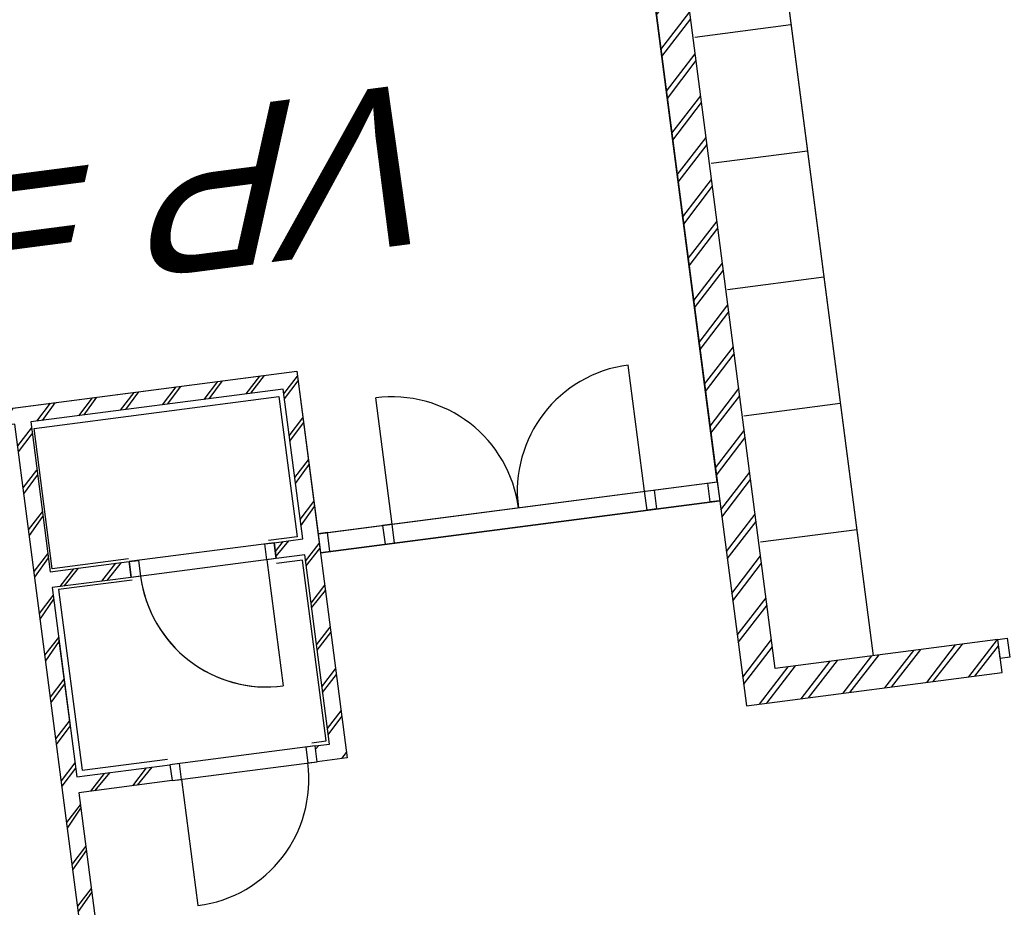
# Model space of a CAD drawing. Extents: x 117893332 to 118394757, y 454959407 to 455669244.
# Tile 44 of 256: x 118264163 to 118270351, y 455181616 to 455187193. Entities that reach past the tile are written whole.
import ezdxf

# ---------------------------------------------------------------- set-up
doc = ezdxf.new("R2010")
doc.units = 0
doc.header["$LTSCALE"] = 200
for name, color, linetype in [('ZU_N_-_TVRH----tekst__50_^200~-_-----', 253, 'CONTINUOUS'), ('ZU_N_A_HV01----_arcering verharding gv asfalt~v_-----', 253, 'CONTINUOUS'), ('ZU_N_A_HV01----_arcering verharding ov grind~v_-----', 253, 'CONTINUOUS'), ('ZU_N_A_HV02----_arcering verharding ov betontegels-halfsteensverband~v_-----', 253, 'CONTINUOUS'), ('ZU_N_A_HV02----molgoot ov betonstraatsteen~v_-----', 253, 'CONTINUOUS'), ('ZU_N_D_EB00--F-METSELWERK~-_-----', 7, 'CONTINUOUS')]:
    doc.layers.add(name, color=color, linetype=linetype)
doc.styles.add('TAUW-ISOCP', font='tcb_isocp.shx')

# ---------------------------------------------------------------- blocks, each defined once
blk = doc.blocks.new('A$C06DD79C7')
at = {"layer": 'ZU_N_D_EB00--F-METSELWERK~-_-----'}
h = blk.add_hatch(dxfattribs=at)
h.set_pattern_fill('T,_O', color=256, scale=60, angle=89.99999999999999)
h.set_pattern_definition([(135, (7809.999999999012, -4489.999999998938), (-132.5825214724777, -132.5825214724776), [])])
h.paths.add_polyline_path([(8209.999999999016, -6629.999999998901), (8209.999999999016, -6039.999999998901), (9409.999999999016, -6039.99999999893), (9409.999999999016, -6539.999999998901), (9509.999999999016, -6539.99999999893), (9509.999999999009, -6039.999999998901), (10459.99999999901, -6039.999999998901), (10459.99999999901, -7639.999999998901), (9509.999999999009, -7639.99999999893), (9509.999999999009, -7459.999999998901), (9409.999999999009, -7459.999999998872), (9409.999999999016, -7639.99999999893), (8209.999999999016, -7639.99999999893), (8209.999999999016, -7549.99999999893), (8109.999999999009, -7549.99999999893), (8109.999999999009, -7739.99999999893), (10559.99999999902, -7739.999999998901), (10559.99999999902, -1239.999999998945), (10459.99999999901, -1239.999999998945), (10459.99999999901, -5939.999999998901), (5059.999999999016, -5939.99999999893), (5059.999999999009, -7739.99999999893), (6209.999999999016, -7739.99999999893), (6209.999999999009, -7549.99999999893), (6109.999999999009, -7549.99999999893), (6109.999999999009, -7639.99999999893), (5159.999999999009, -7639.999999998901), (5159.999999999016, -6039.999999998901), (6109.999999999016, -6039.999999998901), (6109.999999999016, -6629.99999999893), (6209.999999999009, -6629.99999999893), (6209.999999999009, -6039.999999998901), (8109.999999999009, -6039.99999999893), (8109.999999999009, -6629.99999999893)])
h = blk.add_hatch(dxfattribs=at)
h.set_pattern_fill('T,_O', color=256, scale=60, angle=89.99999999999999)
h.set_pattern_definition([(135, (12432.49999999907, -10432.3992656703), (-132.5825214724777, -132.5825214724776), [])])
h.paths.add_polyline_path([(8109.999999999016, -11889.9999999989), (8319.999999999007, -11889.9999999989), (8319.999999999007, -10479.9999999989), (16654.99999999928, -10479.99999999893), (16654.99999999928, -10729.99999999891), (16754.99999999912, -10729.99999999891), (16754.99999999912, -8974.798531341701), (16654.99999999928, -8974.798531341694), (16654.99999999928, -10269.99999999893), (8109.999999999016, -10269.99999999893)])
for p, q in [((8529.46668737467, -6039.99999999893), (9090.533312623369, -6039.99999999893)), ((9409.999999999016, -7459.999999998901), (9409.999999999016, -6539.999999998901)), ((9509.999999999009, -7459.999999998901), (9509.999999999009, -6539.999999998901)), ((8109.999999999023, -6629.999999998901), (8109.999999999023, -7549.999999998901)), ((8209.999999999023, -7549.999999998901), (8209.999999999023, -6629.999999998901)), ((8109.999999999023, -6689.999999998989), (7309.999999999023, -6689.999999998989)), ((9409.999999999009, -7399.999999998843), (8609.999999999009, -7399.999999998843)), ((9409.999999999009, -10269.99999999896), (9409.999999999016, -7739.999999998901)), ((9409.999999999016, -7739.99999999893), (9409.999999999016, -10269.99999999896)), ((9529.999999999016, -7739.99999999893), (9529.999999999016, -10269.99999999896)), ((9529.999999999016, -8209.430740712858), (10329.99999999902, -8209.430740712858)), ((9529.999999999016, -9809.430740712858), (10329.99999999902, -9809.430740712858)), ((9119.999999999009, -10489.9999999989), (9119.999999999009, -11099.99999999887)), ((9919.999999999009, -10489.9999999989), (9919.999999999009, -11099.99999999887)), ((10719.99999999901, -10489.9999999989), (10719.99999999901, -11099.99999999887)), ((11519.99999999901, -10489.9999999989), (11519.99999999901, -11099.99999999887)), ((12319.99999999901, -10489.9999999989), (12319.99999999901, -11099.99999999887)), ((16689.99999999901, -11099.99999999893), (8319.999999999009, -11099.9999999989))]:
    blk.add_line(p, q, dxfattribs=at)
for points in [[(5059.999999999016, -5939.99999999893), (10459.99999999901, -5939.999999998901), (10459.99999999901, -1264.999999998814), (10559.99999999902, -1264.999999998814), (10559.99999999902, -7739.999999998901), (8109.999999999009, -7739.99999999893), (8109.999999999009, -7549.99999999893), (8209.999999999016, -7549.99999999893), (8209.999999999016, -7639.99999999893), (9409.999999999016, -7639.99999999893), (9409.999999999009, -7459.999999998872), (9509.999999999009, -7459.999999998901), (9509.999999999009, -7639.99999999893), (10459.99999999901, -7639.999999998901), (10459.99999999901, -6039.999999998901), (9509.999999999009, -6039.999999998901), (9509.999999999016, -6539.99999999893), (9409.999999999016, -6539.999999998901), (9409.999999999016, -6039.99999999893), (8209.999999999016, -6039.999999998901), (8209.999999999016, -6629.999999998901), (8109.999999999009, -6629.99999999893), (8109.999999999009, -6039.99999999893), (6209.999999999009, -6039.999999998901)], [(9528.195758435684, -6537.643964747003), (9528.195758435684, -6055.437991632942), (10416.80960220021, -6055.437991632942), (10416.80960220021, -7607.538874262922), (9528.195758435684, -7607.538874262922), (9528.195758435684, -7426.711468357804)], [(9392.644589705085, -6545.178462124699), (9392.644589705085, -6078.04148376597), (8247.989409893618, -6078.04148376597), (8247.989409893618, -6620.109732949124)], [(8232.92807678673, -7531.780463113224), (8232.92807678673, -7622.607869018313), (9377.583256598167, -7622.607869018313), (9377.583256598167, -7456.849457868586)], [(16654.99999999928, -10269.99999999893), (8109.999999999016, -10269.99999999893), (8109.999999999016, -11889.9999999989), (8319.999999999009, -11889.9999999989), (8319.999999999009, -10479.9999999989), (16654.99999999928, -10479.99999999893)]]:
    blk.add_lwpolyline(points, dxfattribs=at)
at = {"layer": 'ZU_N_D_EB00--F-METSELWERK~-_-----', "flags": 128}
blk.add_lwpolyline([(13684.99999999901, -1279.999999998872), (13624.99999999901, -1279.999999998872), (13624.99999999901, -1266.999999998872), (13571.93171219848, -1266.999999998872, -0.274106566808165), (13549.99999999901, -1279.999999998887), (13439.99999999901, -1279.999999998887, -0.1622776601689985), (13424.99999999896, -1274.999999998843), (13414.99999999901, -1274.999999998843), (13414.99999999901, -1264.999999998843), (10579.99999999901, -1264.999999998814), (10579.99999999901, -1254.999999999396, -0.4142135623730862), (10564.99999999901, -1269.999999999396), (10559.99999999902, -1269.999999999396), (10559.99999999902, -7739.999999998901), (9529.999999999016, -7739.999999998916), (9529.999999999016, -7799.99999999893), (9529.999999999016, -10269.99999999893), (16644.99999999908, -10269.99999999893)], format="xyb", dxfattribs=at)
at = {"layer": 'ZU_N_D_EB00--F-METSELWERK~-_-----'}
for points in [[(9509.999999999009, -6599.999999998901), (9409.999999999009, -6599.999999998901), (9409.999999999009, -6539.999999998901), (9509.999999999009, -6539.999999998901)], [(8109.999999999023, -6689.99999999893), (8209.999999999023, -6689.99999999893), (8209.999999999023, -6629.99999999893), (8109.999999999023, -6629.99999999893)], [(9509.999999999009, -7459.999999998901), (9409.999999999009, -7459.999999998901), (9409.999999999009, -7399.999999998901), (9509.999999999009, -7399.999999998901)], [(8109.999999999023, -7549.99999999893), (8209.999999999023, -7549.99999999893), (8209.999999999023, -7489.99999999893), (8109.999999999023, -7489.99999999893)], [(9409.999999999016, -7799.99999999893), (9529.999999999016, -7799.99999999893), (9529.999999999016, -7739.99999999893), (9409.999999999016, -7739.99999999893)], [(9409.999999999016, -8209.430740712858), (9529.999999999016, -8209.430740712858), (9529.999999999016, -8149.430740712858), (9409.999999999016, -8149.430740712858)], [(9409.999999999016, -9809.430740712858), (9529.999999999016, -9809.430740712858), (9529.999999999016, -9869.430740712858), (9409.999999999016, -9869.430740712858)], [(9409.999999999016, -10209.99999999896), (9529.999999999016, -10209.99999999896), (9529.999999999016, -10269.99999999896), (9409.999999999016, -10269.99999999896)], [(8199.999999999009, -11889.9999999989), (8319.999999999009, -11889.9999999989), (8319.999999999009, -11949.9999999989), (8199.999999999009, -11949.9999999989)]]:
    blk.add_lwpolyline(points, close=True, dxfattribs=at)
for centre, start, end in [((9409.999999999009, -7399.999999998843), 90, 180), ((8109.999999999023, -6689.999999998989), 180, 270), ((9529.999999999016, -8209.430740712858), 270, 0), ((9529.999999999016, -9809.430740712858), 0, 90)]:
    blk.add_arc(centre, 800, start, end, dxfattribs=at)

msp = doc.modelspace()

# ---------------------------------------------------------------- hatches: boundary and pattern name
at = {"layer": 'ZU_N_A_HV01----_arcering verharding gv asfalt~v_-----'}
h = msp.add_hatch(dxfattribs=at)
h.set_pattern_fill('ASFALT', color=256, scale=3000)
h.set_pattern_definition([(157.416313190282, (118248804.6750337, 455213277.5848131), (-144.0121693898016, -346.2448484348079), []), (217.416313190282, (118248804.6750337, 455213277.5848131), (227.8507499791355, -297.8406213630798), [])])
h.paths.add_polyline_path([(118253562.4644317, 455173882.7550641, -0.413670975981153), (118245855.7562277, 455163886.7559816), (118232779.448046, 455162183.4266028, -0.2396013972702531), (118226539.3488066, 455164396.4313046), (118222931.5859316, 455163926.7441258), (118222383.7487684, 455168135.4742161), (118218106.8741981, 455167574.5760993), (118214434.7360406, 455164219.5352659), (118215506.4412013, 455155986.2169401), (118286398.3345948, 455165213.991818), (118285827.6629735, 455169598.1464381), (118269443.6465182, 455167465.4905022, -0.4142135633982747), (118257765.8233637, 455176453.3294046), (118256227.8597453, 455188268.6539, -0.4142135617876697), (118265215.698611, 455199946.4769887), (118292266.1138908, 455203467.5444995), (118291600.0729585, 455208584.3784367), (118288512.0832502, 455208182.4244898, -0.4142135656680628), (118286360.315439, 455209838.5329916), (118282082.5253519, 455242702.4295251), (118277103.5895731, 455242054.3371087, -0.4142135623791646), (118269661.0073064, 455247782.5220213), (118267518.7053234, 455264240.6439259), (118262945.7468947, 455263645.3963049), (118267639.6027709, 455227475.8892438), (118267223.0791646, 455227421.9624292), (118267223.0953798, 455227421.8374796), (118252708.3945412, 455225558.9908816), (118252749.7655286, 455225241.1604559), (118251437.4330616, 455225070.8540304), (118250715.0444016, 455230620.5667782), (118243327.2569473, 455287376.853917), (118243629.7457429, 455287416.2279319), (118243124.354806, 455290872.4482069), (118240928.7488096, 455307740.0890951, -0.4142135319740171), (118245603.8051835, 455313814.3496923), (118274546.4505115, 455317581.7228291), (118274030.151141, 455321548.2621741), (118245583.3097502, 455317845.426291, -0.4142135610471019), (118239509.0486006, 455322520.4825709), (118233549.7710685, 455368302.3163094, 0.4142135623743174), (118222813.3463366, 455376565.6076621), (118207809.9167748, 455374612.6583502, 0.4142135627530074), (118199546.6254238, 455363876.233606), (118205505.9032047, 455318094.3984217, -0.4142123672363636), (118200830.8688669, 455312020.1400964), (118163460.5556403, 455307155.6086541), (118165370.8677974, 455292480.2047596), (118168069.5899988, 455292831.4889433), (118168020.6380423, 455293207.5597649, -0.4142128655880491), (118177008.4523232, 455304885.379675), (118193278.4294503, 455307003.2308075, -0.1343417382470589), (118196112.2678289, 455306610.6909133), (118204322.7715568, 455303093.5020068), (118205538.0756343, 455305921.5248985, -0.2648123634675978), (118209818.1357149, 455309156.2414026), (118230144.221444, 455311802.0275834, -0.4142136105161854), (118236218.4835087, 455307126.9714311), (118240860.0830218, 455271468.1296604, -0.4142135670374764), (118236185.026669, 455265393.868468), (118214172.9505057, 455262528.6259582), (118214897.7231318, 455256960.5985169, -0.4142135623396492), (118212810.3363711, 455254248.4745319), (118211683.2549989, 455254101.7658931), (118212034.0112402, 455251407.0995864), (118215577.2140856, 455248630.0588531), (118219142.1158661, 455249094.050086), (118218436.6095952, 455254511.7740204, -0.4142294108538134), (118220523.9794215, 455257224.0278775), (118236969.7760967, 455259364.7257031, -0.4142130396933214), (118243044.0360546, 455254689.6790598), (118246252.6892428, 455230039.716037)])
h.paths.add_polyline_path([(118261528.7105488, 455214269.2460867, -0.4142135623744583), (118263616.0973097, 455216981.3700716), (118275257.8857749, 455218496.745074, -0.414213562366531), (118277970.0097599, 455216409.3583131), (118278976.6705481, 455208675.7399464, -0.4142135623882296), (118276889.283787, 455205963.6159614), (118274097.8328038, 455205600.2615634, -0.4142135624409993), (118272506.4212083, 455206825.0918127), (118272485.2704835, 455206987.5811397), (118269242.6258282, 455206565.4962798), (118269263.7765531, 455206403.0069523, -0.4142135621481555), (118268038.9463059, 455204811.595358), (118265247.4953238, 455204448.240958, -0.4142135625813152), (118262535.371337, 455206535.6277188)], flags=16)
h.paths.add_polyline_path([(118241537.8751546, 455300913.520497), (118240100.0229776, 455300726.2209592), (118239912.72344, 455302164.0731364), (118241350.575617, 455302351.3726742)], flags=16)
h.paths.add_polyline_path([(118240440.7304615, 455309039.881115), (118239002.8782845, 455308852.5815772), (118238815.5787469, 455310290.4337544), (118240253.430924, 455310477.7332923)], flags=16)
h.paths.add_polyline_path([(118229627.9109464, 455315768.5622057), (118215546.7017315, 455313935.6554853, -0.4142135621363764), (118209472.4405793, 455318610.7117853), (118204138.0194814, 455359592.1202821, -0.4142394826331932), (118213125.739277, 455371270.8578054), (118217290.6037433, 455371812.9851407, -0.4142135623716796), (118228968.4268994, 455362825.1463385), (118234302.9672465, 455321842.823391, -0.4142135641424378)], flags=16)
h.paths.add_polyline_path([(118229573.6982125, 455316185.0486755), (118215492.4889975, 455314352.1419551, -0.4142135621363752), (118209888.927049, 455318664.9245196), (118204554.5035642, 455359646.3513534, -0.4142400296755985), (118213179.9520113, 455370854.3713357), (118217344.8164798, 455371396.4986713, -0.4142135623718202), (118228551.94043, 455362770.933602), (118233886.4807771, 455321788.6106545, -0.4142135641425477)], flags=0)
h.paths.add_polyline_path([(118232786.1213894, 455366810.1098367), (118231546.5936505, 455366648.6447184), (118231359.294113, 455368086.4968955), (118232598.8218518, 455368247.9620139)], flags=0)
at = {"layer": 'ZU_N_A_HV01----_arcering verharding ov grind~v_-----'}
h = msp.add_hatch(dxfattribs=at)
h.set_pattern_fill('10305012', color=256, scale=100000, angle=-1.272221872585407e-14)
h.set_pattern_definition([(80.158374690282, (118248197.504333, 455215256.2450483), (-519.4484706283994, 204.5673291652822), [136.3599999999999, -545.9699999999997]), (114.674251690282, (118248104.1793311, 455214718.3087171), (-519.452249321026, 204.5570103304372), [136.36, -828.5899999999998]), (158.505112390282, (118248047.2492719, 455214842.216862), (-116.6336148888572, -672.269483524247), [111.56, -446.7]), (216.327513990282, (118248580.3641231, 455215350.5527365), (519.4528186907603, -204.5644303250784), [111.56, -677.95]), (260.158374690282, (118247853.5731472, 455214817.0066498), (519.4484706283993, -204.5673291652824), [136.36, -545.9699999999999]), (294.6742516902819, (118247830.2700628, 455214682.6548088), (519.4522493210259, -204.5570103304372), [136.36, -828.5899999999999]), (338.505112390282, (118247887.109584, 455214558.7449633), (116.6336148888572, 672.269483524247), [111.56, -446.7]), (36.32751399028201, (118247471.5445072, 455214722.4340285), (-519.4528186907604, 204.5644303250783), [111.56, -677.9499999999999]), (80.158374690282, (118247662.4380535, 455213855.5421481), (-636.0742566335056, -467.7116370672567), [121.7, -560.6099999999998]), (138.268162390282, (118249241.5929214, 455213361.7755755), (-519.4455923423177, 204.5596851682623), [122.34, -1809.56]), (182.0032946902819, (118247591.9378671, 455214056.8965694), (-1155.527501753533, -263.1445632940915), [148.58, -1527.41]), (216.327513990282, (118247560.7880993, 455214724.0065625), (-116.6272087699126, -672.2821011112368), [147.88, -641.66]), (260.158374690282, (118247324.3162447, 455213964.1062804), (636.0742566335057, 467.7116370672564), [122.42, -559.8799999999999]), (138.268162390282, (118248952.8003716, 455213148.5450379), (-519.4455923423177, 204.5596851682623), [122.05, -1809.86]), (182.0032946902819, (118247542.5907006, 455213767.4152691), (519.4481581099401, -204.5566902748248), [148.23, -1527.77]), (36.32751399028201, (118247542.5907006, 455213767.4152691), (116.6272087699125, 672.2821011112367), [148.77, -640.7699999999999]), (124.0852980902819, (118248741.4166619, 455212685.6880116), (402.8239520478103, -876.8330482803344), [91.37999999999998, -2273.059999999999]), (182.0032946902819, (118247248.6700048, 455214047.3383011), (519.4481581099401, -204.5566902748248), [91.58999999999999, -1584.39]), (229.178732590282, (118245884.987629, 455213108.7148913), (-752.6957943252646, -1139.991792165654), [122.33, -2002.14]), (260.158333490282, (118248518.8884684, 455212665.5964541), (519.4483235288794, -204.567702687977), [98.46999999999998, -583.8399999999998]), (124.0852980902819, (118248553.3200312, 455212492.8053166), (402.8239520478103, -876.8330482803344), [91.47999999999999, -2272.949999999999]), (182.0032946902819, (118247212.0152939, 455213782.2897098), (519.4481581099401, -204.5566902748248), [100.47, -1575.52]), (229.178732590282, (118246008.496436, 455212926.3011627), (-752.6957943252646, -1139.991792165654), [104.97, -2019.5]), (80.15833349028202, (118247280.6364327, 455213861.7216769), (-519.4483235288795, 204.5677026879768), [111.56, -570.7499999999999]), (147.657872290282, (118248216.1412204, 455214102.4384344), (-519.4458520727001, 204.5641717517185), [108.56, -3442.359999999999]), (192.8293316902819, (118248124.4287349, 455214160.506144), (-636.0740668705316, -467.7148960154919), [95.27999999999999, -1089.83]), (248.355151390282, (118246642.7619532, 455212531.659454), (-116.6333622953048, -672.2727902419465), [87.77999999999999, -2585.23]), (294.6742516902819, (118247999.1521842, 455214057.7662294), (116.6337732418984, 672.2708976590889), [111.58, -853.36]), (147.657872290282, (118248143.4663582, 455213894.47801), (-519.4458520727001, 204.5641717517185), [115.69, -3435.23]), (192.8293316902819, (118248228.0665938, 455213913.7492485), (-636.0740668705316, -467.7148960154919), [86.77, -1098.34]), (248.355151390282, (118246873.9568269, 455212393.3647003), (-116.6333622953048, -672.2727902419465), [93.94000000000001, -2579.08]), (114.674251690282, (118248262.7262007, 455214001.0634705), (-116.6337732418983, -672.270897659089), [111.56, -853.3799999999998])])
h.paths.add_polyline_path([(118256436.6589185, 455191627.5644963, 0.08572107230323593), (118256297.2740704, 455188277.6893476), (118257964.3156205, 455175470.7303973, 0.07471116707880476), (118258687.5780935, 455172942.0370893), (118267246.7922041, 455174056.1630796), (118267076.4407253, 455175364.879323), (118260343.5323239, 455174488.4778047), (118258255.0512732, 455190533.1232325), (118271850.7965865, 455192302.8386553), (118271680.4137072, 455193611.7961308)])
at = {"layer": 'ZU_N_A_HV02----_arcering verharding ov betontegels-halfsteensverband~v_-----'}
h = msp.add_hatch(dxfattribs=at)
h.set_pattern_fill('TEGELS', color=256, scale=1200)
h.set_pattern_definition([(97.41631319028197, (118248804.6750337, 455213277.5848131), (-297.4903354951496, -38.7233816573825), []), (187.416313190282, (118248804.6750337, 455213277.5848131), (38.72338165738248, -297.4903354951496), [300, -300]), (187.416313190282, (118248785.3133429, 455213426.3299809), (38.72338165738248, -297.4903354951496), [-300, 300])])
h.paths.add_polyline_path([(118283896.8520627, 455194970.0311947), (118284023.3484428, 455193998.2294325), (118284152.4263816, 455193006.594981), (118284169.3384059, 455192876.6692509), (118284222.1284686, 455192471.1123771), (118284337.0078342, 455191588.5577151), (118284353.9198585, 455191458.6319851), (118284392.5113479, 455191162.1549008), (118284507.3907135, 455190279.600239), (118284524.3027377, 455190149.674509), (118284562.8942272, 455189853.1974246), (118284677.7735928, 455188970.6427624), (118284694.6856171, 455188840.7170326), (118284733.2771065, 455188544.2399485), (118284848.1564721, 455187661.6852861), (118284865.0684964, 455187531.7595564), (118286053.744421, 455178399.819508), (118284645.6234997, 455178216.5288349), (118284636.2681181, 455178288.4010602), (118283753.7134561, 455178173.5216947), (118283763.0688377, 455178101.6494693), (118283336.6660235, 455178046.1459556), (118283327.3106419, 455178118.0181804), (118282444.7559797, 455178003.1388149), (118282454.1113613, 455177931.2665896), (118282324.1856313, 455177914.3545659), (118282027.7085473, 455177875.7630763), (118282018.3531657, 455177947.6353012), (118281135.7985036, 455177832.7559354), (118281002.3203587, 455177843.1351318), (118279724.1251701, 455177676.7564828), (118279737.032964, 455177577.5930375), (118279756.8656529, 455177580.1745964), (118279760.0980863, 455177555.38445), (118279703.100378, 455177547.9652364), (118279621.2637776, 455177537.3128236), (118279518.8733846, 455177549.1958911), (118278051.2543962, 455177358.1605415), (118278221.6372755, 455176049.2030652), (118276785.7505895, 455175862.2982098), (118276801.2399421, 455175743.3020757), (118276759.5912952, 455175737.8808022), (118276763.1437075, 455175710.5895824), (118275553.3496765, 455175553.1144969), (118275562.7050581, 455175481.2422716), (118275136.3022438, 455175425.738758), (118275126.9468622, 455175497.6109834), (118273917.1528312, 455175340.1358979), (118273926.5082129, 455175268.2636725), (118273123.5431344, 455175163.7442328), (118272993.6174045, 455175146.8322085), (118272736.5468709, 455175113.3701459), (118272726.4254297, 455175174.3527951, 0.393836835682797), (118272718.047672, 455175180.3454584), (118272650.6270896, 455175175.2762239), (118272645.503342, 455175214.6391439), (118271916.0774792, 455175119.6920722), (118271921.2012267, 455175080.3291526), (118271853.9221742, 455175067.8199375, 0.3826987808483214), (118271848.2149258, 455175059.5056624), (118271853.9922087, 455174998.4907797), (118271724.0664788, 455174981.5787559), (118271427.5893947, 455174942.9872666), (118271417.4679535, 455175003.9699159, 0.393836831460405), (118271409.0901958, 455175009.9625791), (118271341.6696135, 455175004.8933446), (118271336.5458659, 455175044.2562646), (118270607.1200031, 455174949.3091929), (118270612.2437505, 455174909.9462734), (118270544.9646969, 455174897.437058, 0.3826986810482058), (118270539.2574495, 455174889.1227849), (118270545.0347325, 455174828.1079004), (118270415.1090026, 455174811.1958767), (118269682.3127598, 455174715.8100941), (118269554.5256003, 455175697.5282013), (118267174.3133911, 455175387.7034613), (118268171.9387254, 455167723.4994923), (118271196.4238029, 455168117.1872061), (118270481.4791548, 455173609.7117258), (118287597.379316, 455175837.6346365), (118285086.8134053, 455195124.9247216)])
at = {"layer": 'ZU_N_A_HV02----molgoot ov betonstraatsteen~v_-----'}
h = msp.add_hatch(dxfattribs=at)
h.set_pattern_fill('BRICK', color=256, scale=33.07086, angle=-1.272221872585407e-14)
h.set_pattern_definition([(97.41631319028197, (118248804.6750337, 455213277.5848131), (-208.2431961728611, -27.10636212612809), []), (187.416313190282, (118248804.6750337, 455213277.5848131), (54.21272425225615, -416.4863923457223), [209.999961, -209.999961]), (187.416313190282, (118248777.5686716, 455213485.8280093), (54.21272425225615, -416.4863923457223), [-209.999961, 209.999961])])
h.paths.add_polyline_path([(118236130.8139392, 455265810.3549383), (118213702.2513011, 455262890.899698), (118213756.4640354, 455262474.4132282), (118214481.2366621, 455256906.3857827, -0.4142135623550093), (118212756.1236366, 455254664.9610016), (118211212.5557949, 455254464.0396285), (118211639.701332, 455251182.5165892), (118215456.7662472, 455248190.8321688), (118219612.8361661, 455248731.8037606), (118218853.0924128, 455254566.0083225, -0.4142295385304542), (118220578.1913303, 455256807.5413003), (118237024.0330728, 455258948.2449923, -0.4142135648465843), (118242627.5950311, 455254635.4624813), (118245836.2027732, 455229985.5033018), (118253115.1089609, 455174065.6917914, -0.4217249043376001), (118245799.5223966, 455164302.9789468), (118232725.1971481, 455162599.9081029, -0.2477245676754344), (118226700.8242866, 455164840.9923619), (118223293.5470863, 455164399.8447171), (118222745.9989425, 455168606.3544288), (118217921.2696704, 455167973.9016491), (118213990.0282083, 455164382.1316596), (118215144.1674659, 455155515.5177361), (118286452.5473291, 455164797.5053483), (118286398.3345948, 455165213.991818), (118215506.4412013, 455155986.2169401), (118214434.7360406, 455164219.5352659), (118218106.8741981, 455167574.5760993), (118222383.7487684, 455168135.4742161), (118222931.5859316, 455163926.7441258), (118226539.3488066, 455164396.4313046, 0.2396013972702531), (118232779.448046, 455162183.4266028), (118245855.7562277, 455163886.7559816, 0.4136709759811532), (118253562.4644317, 455173882.7550641), (118246252.6892428, 455230039.716037), (118243044.0360546, 455254689.6790598, 0.4142130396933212), (118236969.7760967, 455259364.7257031), (118220523.9794215, 455257224.0278775, 0.414229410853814), (118218436.6095952, 455254511.7740204), (118219142.1158661, 455249094.050086), (118215577.2140856, 455248630.0588531), (118212034.0112402, 455251407.0995864), (118211683.2549989, 455254101.7658931), (118212810.3363711, 455254248.4745319, 0.4142135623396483), (118214897.7231318, 455256960.5985169), (118214172.9505057, 455262528.6259582), (118236185.026669, 455265393.868468, 0.4142135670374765), (118240860.0830218, 455271468.1296604), (118236218.4835087, 455307126.9714311, 0.4142136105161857), (118230144.221444, 455311802.0275834), (118209818.1357149, 455309156.2414026, 0.2648123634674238), (118205538.0756343, 455305921.5248985), (118204322.7715568, 455303093.5020068), (118196112.2678289, 455306610.6909133, 0.1343417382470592), (118193278.4294503, 455307003.2308075), (118177008.4523232, 455304885.379675, 0.4142128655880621), (118168020.6380423, 455293207.5597649), (118168069.5899988, 455292831.4889433), (118168486.0764684, 455292885.7016779), (118168437.1245119, 455293261.7724997, -0.4142128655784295), (118177062.6660484, 455304468.8933343), (118193332.6431336, 455306586.7444612, -0.1343417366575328), (118195946.8851516, 455306224.6227999), (118199133.4112065, 455304859.5891468), (118204543.5389405, 455302542.0162089), (118205924.3779531, 455305755.5830221, -0.2648230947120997), (118209872.8562951, 455308739.8174797), (118222172.9640686, 455310340.868138), (118230198.421261, 455311385.5394321, -0.4142143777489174), (118235801.9970393, 455307072.7586945), (118240443.5965525, 455271413.9169239, -0.4142135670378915)])
h = msp.add_hatch(dxfattribs=at)
h.set_pattern_fill('BRICK', color=256, scale=33.07086)
h.set_pattern_definition([(97.41631319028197, (118248804.6750337, 455213277.5848131), (-208.2431961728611, -27.10636212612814), []), (187.416313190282, (118248804.6750337, 455213277.5848131), (54.21272425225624, -416.4863923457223), [209.999961, -209.999961]), (187.416313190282, (118248777.5686716, 455213485.8280093), (54.21272425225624, -416.4863923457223), [-209.999961, 209.999961])])
h.paths.add_polyline_path([(118274235.6642532, 455201120.5775577), (118274276.9691945, 455200803.2545261), (118273979.4788588, 455200764.5311442), (118273938.1739175, 455201081.854176), (118265215.698611, 455199946.4769887, 0.002879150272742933), (118265096.7916708, 455199930.302415), (118265138.007419, 455199613.6646045), (118264840.5170834, 455199574.9412227), (118264800.3051654, 455199883.8671613, 0.4024533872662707), (118256227.8597453, 455188268.6539), (118257765.8233637, 455176453.3294047, 0.414213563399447), (118269443.6465182, 455167465.4905022), (118279042.6679922, 455168714.964963), (118279002.1352845, 455169026.3553495), (118279299.6256202, 455169065.0787311), (118279340.1583277, 455168753.6883451), (118285827.6629735, 455169598.1464382), (118285773.4502392, 455170014.6329079), (118285674.2867969, 455170001.7251143), (118285674.4025296, 455170000.8360046), (118282798.6626198, 455169626.5099819), (118279922.92271, 455169252.1839592), (118277047.1828002, 455168877.8579365), (118274171.4428905, 455168503.5319141), (118271295.7029807, 455168129.2058911), (118271196.5335149, 455168116.3443498), (118271196.5395354, 455168116.2980973), (118270085.6554721, 455167971.6978112), (118269389.4337666, 455167881.976994, -0.03330477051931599), (118268061.3467104, 455167798.3911037), (118267961.3467077, 455167798.3911037), (118267961.3467077, 455167799.2642246, -0.3728751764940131), (118258182.3098599, 455176507.5421212), (118256644.3462178, 455188322.8666134, -0.414213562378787), (118265269.9113453, 455199529.990519), (118292320.3266251, 455203051.0580299), (118292266.1138908, 455203467.5444996), (118288222.5645223, 455202941.2083911), (118288263.8694637, 455202623.8853595), (118287966.3791281, 455202585.1619776), (118287925.0741867, 455202902.4850094)])
at = {"layer": 'ZU_N_D_EB00--F-METSELWERK~-_-----'}
h = msp.add_hatch(dxfattribs=at)
h.set_pattern_fill('T,_O', color=256, scale=60, angle=187.4163131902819)
h.set_pattern_definition([(232.4163131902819, (118268333.4732081, 455187188.5459397), (148.586874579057, -114.3599173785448), [])])
h.paths.add_polyline_path([(118270336.8197038, 455183090.350121), (118270309.7133366, 455183298.5933558), (118268911.5087598, 455183116.593462), (118267835.6441394, 455191381.8666165), (118268083.5527523, 455191414.1361012), (118268070.6449584, 455191513.2995464), (118266330.1267125, 455191286.7417586), (118266343.0345064, 455191187.5783134), (118267627.4009045, 455191354.7602494), (118268730.3718921, 455182881.24386)])
h = msp.add_hatch(dxfattribs=at)
h.set_pattern_fill('T,_O', color=256, scale=60, angle=187.4163131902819)
h.set_pattern_definition([(232.4163131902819, (118263037.4481432, 455181837.6830379), (148.586874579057, -114.3599173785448), [])])
h.paths.add_polyline_path([(118265107.9146942, 455182510.5636077), (118264522.8503677, 455182434.4076238), (118264367.9568411, 455183624.3689658), (118264863.7740669, 455183688.9079352), (118264850.866273, 455183788.0713804), (118264355.0490472, 455183723.532411), (118264232.4250053, 455184665.58514), (118265819.0401279, 455184872.1098422), (118265941.6641698, 455183930.0571131), (118265763.1699686, 455183906.8230841), (118265776.0777624, 455183807.659639), (118265954.5719637, 455183830.893668), (118266109.4654903, 455182640.932326), (118266020.2183897, 455182629.3153115), (118266033.1261836, 455182530.1518663), (118266221.5367294, 455182554.6766747), (118265905.2957792, 455184984.1810812), (118259459.6718435, 455184145.1744787), (118259472.5796373, 455184046.0110335), (118264133.2615601, 455184652.6773462), (118264830.2824299, 455179297.8513073), (118266615.2244429, 455179530.1915972), (118266466.7848132, 455180670.5712166), (118266278.3742674, 455180646.0464082), (118266291.2820613, 455180546.882963), (118266380.5291619, 455180558.4999775), (118266503.1532039, 455179616.4472485), (118264916.5380812, 455179409.9225463), (118264793.9140393, 455180351.9752753), (118265378.9783658, 455180428.1312593), (118265366.0705719, 455180527.2947045), (118264781.0062454, 455180451.1387206), (118264535.7581616, 455182335.2441787), (118265120.8224881, 455182411.4001626)])

# ---------------------------------------------------------------- linework, layer by layer
for p, q in [((118268445.9397715, 455191496.6021445), (118269526.3221198, 455183196.6217841)), ((118268405.1133488, 455187084.422048), (118269010.0103643, 455187163.1595908)), ((118268508.3757, 455186291.1144867), (118269113.2727155, 455186369.8520294)), ((118268611.638051, 455185497.8069254), (118269216.5350665, 455185576.5444681)), ((118268090.364874, 455184229.9154507), (118267987.102523, 455185023.223012)), ((118266503.7497514, 455184023.3907486), (118266400.4874003, 455184816.6983098)), ((118268714.9004021, 455184704.4993641), (118269319.7974176, 455184783.2369068)), ((118266038.2460562, 455183962.797596), (118268547.0812189, 455184289.3647814)), ((118268562.5705716, 455184170.3686472), (118266053.7354089, 455183843.8014619)), ((118266053.7354089, 455183843.8014619), (118268562.5705716, 455184170.3686472)), ((118268818.1627532, 455183911.1918027), (118269423.0597687, 455183989.9293454)), ((118265763.1699686, 455183906.8230841), (118264850.866273, 455183788.0713804)), ((118265776.0777624, 455183807.659639), (118264863.7740669, 455183688.9079352)), ((118265716.5796953, 455183799.9149626), (118265819.8420464, 455183006.6074014)), ((118264481.6142662, 455182751.2017971), (118264409.1929426, 455183307.5747924)), ((118266020.2183897, 455182629.3153115), (118265107.9146942, 455182510.5636077)), ((118265120.8224881, 455182411.4001626), (118266033.1261836, 455182530.1518663)), ((118265180.3205552, 455182419.1448389), (118265283.5829063, 455181625.8372777))]:
    msp.add_line(p, q, dxfattribs=at)
for points in [[(118267627.4009045, 455191354.7602494), (118268730.3718921, 455182881.24386), (118270336.8197038, 455183090.350121), (118270309.7133366, 455183298.5933558), (118268911.5087598, 455183116.593462), (118267835.6441394, 455191381.8666165)], [(118264830.2824299, 455179297.8513073), (118264133.2615601, 455184652.6773462), (118259497.3704987, 455184049.237982), (118259484.4627047, 455184148.4014272), (118265905.2957792, 455184984.1810812), (118266221.5367294, 455182554.6766747), (118266033.1261836, 455182530.1518663), (118266020.2183897, 455182629.3153115), (118266109.4654903, 455182640.932326), (118265954.5719637, 455183830.893668), (118265776.0777624, 455183807.659639), (118265763.1699686, 455183906.8230841), (118265941.6641698, 455183930.0571131), (118265819.0401279, 455184872.1098422), (118264232.4250053, 455184665.58514), (118264355.0490472, 455183723.532411), (118264850.866273, 455183788.0713804), (118264863.7740669, 455183688.9079352), (118264367.9568411, 455183624.3689658), (118264522.8503677, 455182434.4076238), (118265107.9146942, 455182510.5636077), (118265120.8224881, 455182411.4001626), (118264535.7581616, 455182335.2441787), (118264781.0062454, 455180451.1387206)], [(118264846.1812763, 455183805.8108092), (118264368.0092206, 455183743.5686561), (118264253.3087772, 455184624.7487578), (118265792.4254848, 455184825.0907406), (118265907.1259282, 455183943.9106389), (118265727.8112427, 455183920.56981)], [(118265999.1917603, 455182649.6998421), (118266089.2593452, 455182661.4236565), (118265941.5096139, 455183796.503168), (118265777.1378627, 455183775.1074139)], [(118264871.1494089, 455183672.3661377), (118264407.9202875, 455183612.0690594), (118264555.6700189, 455182476.9895477), (118265093.2035699, 455182546.9586002)]]:
    msp.add_lwpolyline(points, dxfattribs=at)
for points in [[(118268503.0725044, 455184162.6239708), (118268487.5831518, 455184281.6201051), (118268547.0812189, 455184289.3647814), (118268562.5705716, 455184170.3686472)], [(118268105.8542267, 455184110.9193165), (118268090.364874, 455184229.9154507), (118268149.8629411, 455184237.660127), (118268165.3522938, 455184118.6639928)], [(118266519.239104, 455183904.3946143), (118266503.7497514, 455184023.3907486), (118266444.2516843, 455184015.6460721), (118266459.741037, 455183896.649938)], [(118266113.233476, 455183851.5461382), (118266097.7441233, 455183970.5422724), (118266038.2460562, 455183962.797596), (118266053.7354089, 455183843.8014619)], [(118265763.1699686, 455183906.8230841), (118265776.0777624, 455183807.659639), (118265716.5796953, 455183799.9149626), (118265703.6719014, 455183899.0784078)], [(118264910.3643401, 455183795.8160567), (118264923.272134, 455183696.6526116), (118264863.7740669, 455183688.9079352), (118264850.866273, 455183788.0713804)], [(118270325.2026892, 455183179.5972217), (118270309.7133366, 455183298.5933558), (118270369.2114037, 455183306.3380321), (118270384.7007563, 455183187.3418979)], [(118266033.1261836, 455182530.1518663), (118266020.2183897, 455182629.3153115), (118265960.7203226, 455182621.5706351), (118265973.6281165, 455182522.40719)], [(118265180.3205552, 455182419.1448389), (118265167.4127613, 455182518.3082841), (118265107.9146942, 455182510.5636077), (118265120.8224881, 455182411.4001626)]]:
    msp.add_lwpolyline(points, close=True, dxfattribs=at)
for centre, start, end in [((118268090.364874, 455184229.9154507), 97.41631349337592, 187.4163115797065), ((118266503.7497514, 455184023.3907486), 7.41631157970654, 97.41631349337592), ((118265716.5796953, 455183799.9149626), 187.4163115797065, 277.4163134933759), ((118265180.3205552, 455182419.1448389), 277.4163134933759, 7.41631157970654)]:
    msp.add_arc(centre, 800, start, end, dxfattribs=at)

# ---------------------------------------------------------------- block references
at = {"layer": 'ZU_N_D_EB00--F-METSELWERK~-_-----', "rotation": 97.41631319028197}
msp.add_blockref('A$C06DD79C7', (118259593.1081578, 455173513.458025), dxfattribs=at)

# ---------------------------------------------------------------- texts
at = {"layer": 'ZU_N_-_TVRH----tekst__50_^200~-_-----', "style": 'TAUW-ISOCP', "oblique": 20.00023775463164}
msp.add_text('VP = +0.300', height=1000, rotation=187.4163115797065, dxfattribs=at).set_placement((118266855.3788858, 455186822.610089))

doc.saveas('drawing.dxf')
